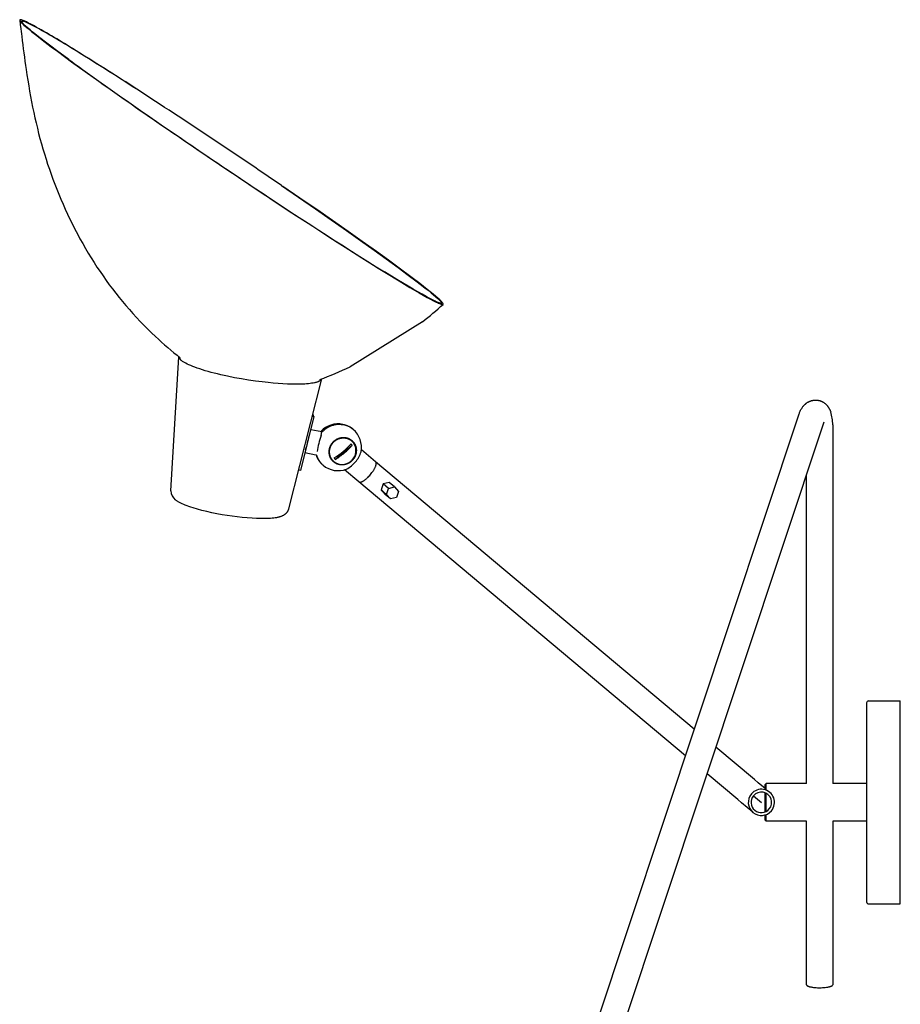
# Model space of a CAD drawing. Extents: x 0 to 2400, y 0 to 2321.
# Tile 2 of 9: x 0 to 470, y 1795 to 2321. Entities that reach past the tile are written whole.
import ezdxf

# ---------------------------------------------------------------- set-up
doc = ezdxf.new("R2010")
doc.units = 0
doc.header["$MEASUREMENT"] = 0
doc.layers.add('MAKE2D$VISIBLE$LINES', color=178, linetype='CONTINUOUS')

msp = doc.modelspace()

# ---------------------------------------------------------------- linework, layer by layer
at = {"layer": 'MAKE2D$VISIBLE$LINES'}
for p, q in [((0, 2320.9), (0, 2320.9)), ((27.71, 2298.71), (42.19, 2288.31)), ((226.15, 2169.04), (226.15, 2169.04)), ((215.19, 2159.8), (176.48, 2135.73)), ((80.81, 2069.51), (85.08, 2141.03)), ((85.66, 2140.57), (85.73, 2140.52)), ((161.19, 2129.21), (143.56, 2059.76)), ((156.16, 2109.39), (157.12, 2109.16)), ((278.66, 1696.53), (416.1, 2110.04)), ((157.12, 2109.16), (149.94, 2080.38)), ((166.16, 2104.05), (166.26, 2104.09)), ((166.34, 2104.12), (166.26, 2104.09)), ((166.34, 2104.12), (166.43, 2104.15)), ((166.53, 2104.19), (166.43, 2104.15)), ((166.53, 2104.19), (166.61, 2104.22)), ((166.72, 2104.26), (166.61, 2104.22)), ((166.72, 2104.26), (166.79, 2104.28)), ((166.91, 2104.32), (166.79, 2104.28)), ((166.91, 2104.32), (166.97, 2104.34)), ((167.11, 2104.38), (166.97, 2104.34)), ((167.11, 2104.38), (167.16, 2104.4)), ((167.3, 2104.44), (167.16, 2104.4)), ((167.3, 2104.44), (167.34, 2104.45)), ((167.49, 2104.49), (167.34, 2104.45)), ((167.49, 2104.49), (167.53, 2104.5)), ((168.76, 2104.77), (168.66, 2104.76)), ((169.05, 2104.82), (168.95, 2104.8)), ((171.38, 2104.91), (171.41, 2104.91)), ((171.57, 2104.9), (171.61, 2104.9)), ((171.76, 2104.89), (171.61, 2104.9)), ((171.76, 2104.89), (171.81, 2104.88)), ((171.94, 2104.87), (171.81, 2104.88)), ((171.94, 2104.87), (172, 2104.86)), ((172.13, 2104.85), (172, 2104.86)), ((172.13, 2104.85), (172.2, 2104.84)), ((172.32, 2104.82), (172.2, 2104.84)), ((172.32, 2104.82), (172.39, 2104.81)), ((172.5, 2104.8), (172.39, 2104.81)), ((172.5, 2104.8), (172.59, 2104.78)), ((172.68, 2104.77), (172.59, 2104.78)), ((172.68, 2104.77), (172.78, 2104.75)), ((172.86, 2104.74), (172.78, 2104.75)), ((172.86, 2104.74), (172.98, 2104.71)), ((173.04, 2104.7), (172.98, 2104.71)), ((173.04, 2104.7), (173.17, 2104.68)), ((173.23, 2104.66), (173.17, 2104.68)), ((173.23, 2104.66), (173.36, 2104.63)), ((173.41, 2104.62), (173.36, 2104.63)), ((173.41, 2104.62), (173.55, 2104.59)), ((173.59, 2104.58), (173.55, 2104.59)), ((173.77, 2104.53), (173.74, 2104.54)), ((429.39, 2105.62), (291.99, 1692.27)), ((429.58, 2106.1), (429.39, 2105.62)), ((434.24, 2104.64), (434.24, 1913)), ((155.41, 2102.29), (161.32, 2101.1)), ((161.59, 2100.96), (161.32, 2101.1)), ((161.37, 2101.01), (161.59, 2100.96)), ((161.59, 2100.96), (161.63, 2101.01)), ((161.72, 2101.1), (161.63, 2101.01)), ((161.72, 2101.1), (161.78, 2101.16)), ((161.86, 2101.24), (161.78, 2101.16)), ((161.86, 2101.24), (161.92, 2101.3)), ((162, 2101.37), (161.92, 2101.3)), ((162, 2101.37), (162.07, 2101.44)), ((162.14, 2101.5), (162.07, 2101.44)), ((162.14, 2101.5), (162.22, 2101.58)), ((162.28, 2101.64), (162.22, 2101.58)), ((162.28, 2101.64), (162.38, 2101.72)), ((162.43, 2101.76), (162.38, 2101.72)), ((162.43, 2101.76), (162.53, 2101.85)), ((162.58, 2101.89), (162.53, 2101.85)), ((162.58, 2101.89), (162.69, 2101.98)), ((162.73, 2102.02), (162.69, 2101.98)), ((162.73, 2102.02), (162.84, 2102.11)), ((162.88, 2102.14), (162.84, 2102.11)), ((162.88, 2102.14), (163, 2102.24)), ((163.04, 2102.26), (163, 2102.24)), ((163.04, 2102.26), (163.16, 2102.36)), ((164.88, 2103.45), (164.85, 2103.44)), ((165.06, 2103.55), (165.02, 2103.53)), ((165.06, 2103.55), (165.2, 2103.62)), ((165.24, 2103.64), (165.2, 2103.62)), ((165.24, 2103.64), (165.37, 2103.7)), ((165.42, 2103.73), (165.37, 2103.7)), ((165.42, 2103.73), (165.55, 2103.79)), ((165.6, 2103.81), (165.55, 2103.79)), ((165.6, 2103.81), (165.72, 2103.87)), ((165.78, 2103.89), (165.72, 2103.87)), ((165.78, 2103.89), (165.9, 2103.94)), ((165.97, 2103.97), (165.9, 2103.94)), ((165.97, 2103.97), (166.08, 2104.02)), ((166.16, 2104.05), (166.08, 2104.02)), ((176.93, 2103.13), (177.05, 2103.06)), ((177.09, 2103.03), (177.05, 2103.06)), ((177.09, 2103.03), (177.21, 2102.95)), ((177.26, 2102.92), (177.21, 2102.95)), ((177.26, 2102.92), (177.36, 2102.85)), ((177.42, 2102.81), (177.36, 2102.85)), ((177.42, 2102.81), (177.51, 2102.74)), ((177.58, 2102.69), (177.51, 2102.74)), ((177.58, 2102.69), (177.66, 2102.63)), ((177.73, 2102.57), (177.66, 2102.63)), ((177.73, 2102.57), (177.8, 2102.51)), ((177.89, 2102.45), (177.8, 2102.51)), ((178.04, 2102.33), (177.95, 2102.4)), ((168.56, 2086.25), (177.58, 2093.87)), ((158.16, 2088.47), (152.26, 2089.66)), ((158.48, 2088.49), (158.34, 2088.52)), ((158.43, 2088.64), (158.48, 2088.49)), ((158.52, 2088.34), (158.53, 2088.31)), ((190.12, 2085), (182.49, 2091.41)), ((160.91, 2084.21), (160.94, 2084.17)), ((161.03, 2084.07), (160.94, 2084.17)), ((161.03, 2084.07), (161.07, 2084.03)), ((161.16, 2083.94), (161.07, 2084.03)), ((161.16, 2083.94), (161.21, 2083.89)), ((161.29, 2083.8), (161.21, 2083.89)), ((161.29, 2083.8), (161.34, 2083.75)), ((161.42, 2083.68), (161.34, 2083.75)), ((161.42, 2083.68), (161.49, 2083.61)), ((161.55, 2083.55), (161.49, 2083.61)), ((161.55, 2083.55), (161.63, 2083.48)), ((161.68, 2083.43), (161.63, 2083.48)), ((161.68, 2083.43), (161.77, 2083.34)), ((161.82, 2083.3), (161.92, 2083.21)), ((360.31, 1942.2), (190.12, 2085)), ((149.94, 2080.38), (148.86, 2080.63)), ((162.31, 2082.9), (162.38, 2082.84)), ((162.46, 2082.78), (162.38, 2082.84)), ((181.13, 2074.28), (173.49, 2080.69)), ((420.24, 1913), (420.24, 2078.1)), ((355.56, 1927.91), (181.13, 2074.28)), ((194.1, 2073.13), (193.01, 2069.91)), ((197.35, 2073.93), (194.1, 2073.13)), ((196.94, 2070.74), (194.1, 2073.13)), ((200.2, 2071.55), (197.35, 2073.93)), ((80.8, 2069.42), (80.81, 2069.51)), ((193.01, 2069.91), (195.17, 2067.5)), ((193.01, 2069.91), (195.85, 2067.53)), ((198.01, 2065.11), (195.17, 2067.5)), ((195.85, 2067.53), (196.94, 2070.74)), ((198.01, 2065.11), (195.85, 2067.53)), ((196.94, 2070.74), (200.2, 2071.55)), ((200.2, 2071.55), (202.36, 2069.14)), ((202.36, 2069.14), (201.27, 2065.92)), ((201.27, 2065.92), (198.01, 2065.11)), ((143.56, 2059.76), (143.54, 2059.67)), ((453.34, 1957.2), (470.34, 1957.2)), ((470.34, 1903), (470.34, 1957.2)), ((452.34, 1956.2), (452.34, 1956.2)), ((452.34, 1956.2), (452.34, 1903)), ((392.52, 1915.18), (371.85, 1932.52)), ((383.52, 1904.45), (367.1, 1918.23)), ((394.51, 1913.5), (392.52, 1915.18)), ((398.14, 1910.46), (394.51, 1913.5)), ((398.64, 1913), (398.14, 1912.5)), ((398.14, 1909.71), (398.14, 1912.5)), ((420.24, 1913), (398.64, 1913)), ((398.64, 1909.54), (398.64, 1913)), ((452.34, 1913), (434.24, 1913)), ((385.51, 1902.78), (383.52, 1904.45)), ((391.93, 1906.53), (396.14, 1903)), ((398.14, 1903), (398.14, 1908.12)), ((398.64, 1903), (398.64, 1907.9)), ((391.54, 1897.72), (385.51, 1902.78)), ((398.14, 1897.88), (398.14, 1903)), ((398.64, 1898.1), (398.64, 1903)), ((452.34, 1903), (452.34, 1849.8)), ((470.34, 1848.8), (470.34, 1903)), ((398.14, 1893.5), (398.14, 1896.29)), ((398.64, 1893), (398.64, 1896.46)), ((398.64, 1893), (398.14, 1893.5)), ((420.24, 1893), (398.64, 1893)), ((420.24, 1805.56), (420.24, 1893)), ((434.24, 1893), (434.24, 1805.56)), ((452.34, 1893), (434.24, 1893)), ((453.34, 1848.8), (470.34, 1848.8))]:
    msp.add_line(p, q, dxfattribs=at)
for points in [[(1.23, 2320.93), (1.05, 2320.99), (0.89, 2321.04), (0.81, 2321.06), (0.73, 2321.08), (0.66, 2321.09), (0.59, 2321.11), (0.53, 2321.12), (0.46, 2321.13), (0.43, 2321.13), (0.41, 2321.13), (0.38, 2321.14), (0.35, 2321.14), (0.33, 2321.14), (0.3, 2321.14), (0.28, 2321.14), (0.26, 2321.14), (0.23, 2321.14), (0.22, 2321.13), (0.21, 2321.13), (0.2, 2321.13), (0.19, 2321.13), (0.18, 2321.13), (0.17, 2321.13), (0.16, 2321.12), (0.15, 2321.12), (0.14, 2321.12), (0.13, 2321.12), (0.13, 2321.11), (0.12, 2321.11), (0.12, 2321.11), (0.11, 2321.11), (0.11, 2321.11), (0.1, 2321.1), (0.1, 2321.1), (0.09, 2321.1), (0.09, 2321.1), (0.09, 2321.09), (0.08, 2321.09), (0.08, 2321.09), (0.07, 2321.09), (0.07, 2321.08), (0.07, 2321.08), (0.06, 2321.08), (0.06, 2321.08), (0.06, 2321.07), (0.05, 2321.07), (0.05, 2321.07), (0.05, 2321.06), (0.04, 2321.06), (0.04, 2321.06), (0.04, 2321.05), (0.03, 2321.05), (0.03, 2321.05), (0.03, 2321.04), (0.03, 2321.04), (0.02, 2321.03), (0.02, 2321.03), (0.02, 2321.03), (0.02, 2321.02), (0.02, 2321.02), (0.01, 2321.01), (0.01, 2321.01), (0.01, 2321.01), (0.01, 2321), (0.01, 2321), (0.01, 2320.99), (0.01, 2320.99), (0, 2320.98), (0, 2320.98), (0, 2320.97), (0, 2320.97), (0, 2320.96), (0, 2320.96), (0, 2320.95), (0, 2320.95), (0, 2320.94), (0, 2320.94), (0, 2320.93), (0, 2320.93), (0, 2320.92), (0, 2320.91), (0, 2320.91), (0, 2320.9)], [(0, 2320.9), (0, 2320.89), (0.01, 2320.88), (0.01, 2320.87), (0.01, 2320.86), (0.01, 2320.85), (0.01, 2320.83), (0.02, 2320.82), (0.02, 2320.81), (0.03, 2320.8), (0.03, 2320.79), (0.04, 2320.77), (0.05, 2320.74), (0.06, 2320.71), (0.07, 2320.69), (0.09, 2320.66), (0.1, 2320.63), (0.12, 2320.6), (0.13, 2320.57), (0.15, 2320.54), (0.19, 2320.48), (0.24, 2320.41), (0.3, 2320.33), (0.36, 2320.25), (0.43, 2320.16), (0.58, 2319.98), (0.76, 2319.78), (0.96, 2319.57), (1.18, 2319.34), (1.69, 2318.84), (2.28, 2318.29), (2.96, 2317.69), (4.51, 2316.36), (6.39, 2314.81), (8.41, 2313.19), (11.04, 2311.14), (13.68, 2309.11), (16.89, 2306.69), (20.12, 2304.28), (23.91, 2301.48), (27.71, 2298.71)], [(26.16, 2299.92), (19.63, 2304.74), (16.69, 2306.95), (13.76, 2309.17), (11.47, 2310.93), (9.2, 2312.71), (7.23, 2314.29), (5.57, 2315.66), (4.17, 2316.86), (3, 2317.92), (2.46, 2318.43), (2.09, 2318.8), (1.93, 2318.97), (1.78, 2319.14), (1.65, 2319.29), (1.52, 2319.44), (1.46, 2319.51), (1.4, 2319.59), (1.34, 2319.67), (1.29, 2319.75), (1.26, 2319.8), (1.22, 2319.85), (1.21, 2319.88), (1.19, 2319.91), (1.18, 2319.93), (1.17, 2319.96), (1.16, 2319.98), (1.15, 2320), (1.14, 2320.02), (1.13, 2320.04), (1.12, 2320.06), (1.12, 2320.07), (1.12, 2320.08), (1.11, 2320.09), (1.11, 2320.11), (1.11, 2320.12), (1.11, 2320.13), (1.1, 2320.14), (1.1, 2320.15), (1.1, 2320.16), (1.1, 2320.17), (1.1, 2320.18), (1.1, 2320.19), (1.1, 2320.2), (1.1, 2320.2), (1.1, 2320.2), (1.1, 2320.21), (1.1, 2320.21), (1.1, 2320.22), (1.1, 2320.22), (1.1, 2320.23), (1.1, 2320.23), (1.1, 2320.24), (1.1, 2320.24), (1.1, 2320.25), (1.1, 2320.25), (1.1, 2320.26), (1.1, 2320.26), (1.11, 2320.27), (1.11, 2320.27), (1.11, 2320.27), (1.11, 2320.28), (1.11, 2320.28), (1.11, 2320.29), (1.12, 2320.29), (1.12, 2320.29), (1.12, 2320.29), (1.12, 2320.3), (1.12, 2320.3), (1.12, 2320.3), (1.13, 2320.31), (1.13, 2320.31), (1.13, 2320.31), (1.13, 2320.31), (1.13, 2320.32), (1.14, 2320.32), (1.14, 2320.32), (1.14, 2320.32), (1.14, 2320.33), (1.15, 2320.33), (1.15, 2320.34), (1.16, 2320.34), (1.16, 2320.35), (1.17, 2320.35), (1.17, 2320.36), (1.18, 2320.36), (1.18, 2320.36), (1.19, 2320.36), (1.19, 2320.37), (1.2, 2320.37), (1.2, 2320.37), (1.21, 2320.37), (1.21, 2320.37), (1.21, 2320.38), (1.22, 2320.38), (1.22, 2320.38), (1.23, 2320.38), (1.23, 2320.38), (1.24, 2320.39), (1.25, 2320.39), (1.26, 2320.39), (1.27, 2320.39), (1.28, 2320.39), (1.29, 2320.4), (1.3, 2320.4), (1.31, 2320.4), (1.33, 2320.4), (1.35, 2320.4), (1.38, 2320.4), (1.41, 2320.4), (1.43, 2320.4), (1.46, 2320.4), (1.48, 2320.4), (1.53, 2320.39), (1.57, 2320.39), (1.61, 2320.38), (1.68, 2320.37), (1.75, 2320.36), (1.83, 2320.34)], [(139.87, 2232.52), (148.95, 2226.3), (158.01, 2220.05), (166.32, 2214.27), (174.61, 2208.46), (182.01, 2203.23), (189.39, 2197.97), (195.8, 2193.35), (202.17, 2188.69), (207.55, 2184.71), (212.36, 2181.07), (216.45, 2177.9), (218.1, 2176.59), (219.74, 2175.26), (221.02, 2174.19), (222.29, 2173.1), (223.32, 2172.17), (223.71, 2171.81), (224.09, 2171.43), (224.39, 2171.13), (224.68, 2170.81), (224.81, 2170.67), (224.93, 2170.53), (225.02, 2170.41), (225.07, 2170.34), (225.11, 2170.28), (225.15, 2170.23), (225.18, 2170.18), (225.21, 2170.13), (225.24, 2170.07), (225.27, 2170.03), (225.28, 2170.01), (225.29, 2169.99), (225.3, 2169.97), (225.31, 2169.95), (225.32, 2169.92), (225.32, 2169.9), (225.33, 2169.89), (225.33, 2169.87), (225.34, 2169.85), (225.34, 2169.84), (225.34, 2169.84), (225.34, 2169.83), (225.35, 2169.82), (225.35, 2169.81), (225.35, 2169.8), (225.35, 2169.79), (225.35, 2169.79), (225.35, 2169.78), (225.35, 2169.77), (225.35, 2169.76), (225.35, 2169.75), (225.35, 2169.75), (225.35, 2169.74), (225.35, 2169.73), (225.35, 2169.73), (225.35, 2169.72), (225.35, 2169.71), (225.35, 2169.71), (225.35, 2169.7), (225.35, 2169.7), (225.35, 2169.7), (225.34, 2169.69), (225.34, 2169.69), (225.34, 2169.69), (225.34, 2169.68), (225.34, 2169.68), (225.34, 2169.68), (225.34, 2169.67), (225.34, 2169.67), (225.33, 2169.67), (225.33, 2169.66), (225.33, 2169.66), (225.33, 2169.66), (225.33, 2169.66), (225.33, 2169.65), (225.32, 2169.65), (225.32, 2169.65), (225.32, 2169.64), (225.32, 2169.64), (225.32, 2169.64), (225.31, 2169.64), (225.31, 2169.63), (225.31, 2169.63), (225.31, 2169.63), (225.31, 2169.63), (225.3, 2169.62), (225.3, 2169.62), (225.3, 2169.62), (225.29, 2169.61), (225.29, 2169.61), (225.28, 2169.61), (225.28, 2169.6), (225.27, 2169.6), (225.26, 2169.59), (225.26, 2169.59), (225.25, 2169.59), (225.25, 2169.59), (225.24, 2169.58), (225.24, 2169.58), (225.24, 2169.58), (225.23, 2169.58), (225.23, 2169.58), (225.22, 2169.57), (225.21, 2169.57), (225.2, 2169.57), (225.19, 2169.57), (225.19, 2169.56), (225.18, 2169.56), (225.17, 2169.56), (225.16, 2169.56), (225.15, 2169.56), (225.13, 2169.55), (225.11, 2169.55), (225.09, 2169.55), (225.06, 2169.55), (225.04, 2169.55), (225.01, 2169.55), (224.99, 2169.55), (224.96, 2169.55), (224.94, 2169.56), (224.91, 2169.56), (224.88, 2169.56), (224.85, 2169.57), (224.78, 2169.58), (224.71, 2169.59), (224.65, 2169.61), (224.56, 2169.63), (224.48, 2169.65), (224.32, 2169.7), (224.15, 2169.75), (223.99, 2169.8), (223.75, 2169.89), (223.51, 2169.99), (223.04, 2170.18), (222.45, 2170.44), (221.87, 2170.72), (220.51, 2171.39), (218.97, 2172.18), (217.09, 2173.2), (214.89, 2174.43), (212.7, 2175.67), (210.08, 2177.2), (207.47, 2178.73), (201.37, 2182.4), (194.78, 2186.45)], [(226.15, 2169.04), (226.15, 2169.04), (226.16, 2169.04), (226.16, 2169.05), (226.16, 2169.05), (226.16, 2169.05), (226.16, 2169.05), (226.17, 2169.06), (226.17, 2169.06), (226.17, 2169.06), (226.17, 2169.06), (226.17, 2169.07), (226.18, 2169.07), (226.18, 2169.07), (226.18, 2169.07), (226.18, 2169.08), (226.18, 2169.08), (226.18, 2169.08), (226.19, 2169.08), (226.19, 2169.09), (226.19, 2169.09), (226.19, 2169.09), (226.19, 2169.1), (226.19, 2169.1), (226.19, 2169.1), (226.2, 2169.11), (226.2, 2169.11), (226.2, 2169.12), (226.2, 2169.13), (226.2, 2169.13), (226.2, 2169.13), (226.2, 2169.14), (226.2, 2169.14), (226.21, 2169.15), (226.21, 2169.15), (226.21, 2169.15), (226.21, 2169.16), (226.21, 2169.17), (226.21, 2169.17), (226.21, 2169.18), (226.21, 2169.19), (226.21, 2169.2), (226.21, 2169.21), (226.21, 2169.21), (226.2, 2169.22), (226.2, 2169.23), (226.2, 2169.24), (226.2, 2169.25), (226.2, 2169.26), (226.19, 2169.27), (226.19, 2169.29), (226.18, 2169.31), (226.18, 2169.33), (226.17, 2169.35), (226.16, 2169.37), (226.15, 2169.39), (226.14, 2169.41), (226.13, 2169.43), (226.12, 2169.46), (226.11, 2169.48), (226.1, 2169.5), (226.07, 2169.55), (226.04, 2169.6), (226, 2169.66), (225.96, 2169.71), (225.92, 2169.77), (225.88, 2169.83), (225.77, 2169.96), (225.66, 2170.09), (225.53, 2170.25), (225.4, 2170.39), (225.12, 2170.69), (224.76, 2171.05), (224.39, 2171.4), (223.4, 2172.31), (222.23, 2173.33), (220.9, 2174.44), (219.31, 2175.74), (217.7, 2177.02), (213.66, 2180.17), (208.85, 2183.81), (203.34, 2187.91), (196.94, 2192.58), (190.52, 2197.21), (182.96, 2202.61), (175.38, 2207.97), (167.02, 2213.83), (158.64, 2219.66), (149.64, 2225.87), (140.63, 2232.05)], [(195.83, 2185.73), (202.63, 2181.57), (208.4, 2178.1), (213.41, 2175.17), (215.53, 2173.96), (217.66, 2172.77), (219.43, 2171.81), (221.06, 2170.96), (222.46, 2170.26), (223.07, 2169.97), (223.68, 2169.69), (224.18, 2169.48), (224.68, 2169.28), (224.86, 2169.22), (225.03, 2169.16), (225.21, 2169.1), (225.39, 2169.06), (225.51, 2169.03), (225.57, 2169.01), (225.63, 2169), (225.69, 2168.99), (225.75, 2168.98), (225.78, 2168.98), (225.81, 2168.98), (225.84, 2168.97), (225.87, 2168.97), (225.89, 2168.97), (225.91, 2168.97), (225.93, 2168.97), (225.96, 2168.97), (225.97, 2168.97), (225.98, 2168.98), (225.99, 2168.98), (226, 2168.98), (226.01, 2168.98), (226.02, 2168.98), (226.03, 2168.98), (226.04, 2168.99), (226.05, 2168.99), (226.06, 2168.99), (226.06, 2168.99), (226.07, 2169), (226.08, 2169), (226.08, 2169), (226.09, 2169), (226.1, 2169.01), (226.11, 2169.01), (226.11, 2169.01), (226.12, 2169.02), (226.12, 2169.02), (226.12, 2169.02), (226.13, 2169.02), (226.13, 2169.02), (226.13, 2169.03), (226.14, 2169.03), (226.14, 2169.03), (226.14, 2169.03), (226.14, 2169.03), (226.15, 2169.04), (226.15, 2169.04)], [(132.77, 2127.23), (129.42, 2127.61), (125.91, 2128.06), (122.26, 2128.59), (118.53, 2129.2), (114.77, 2129.89), (111.04, 2130.64), (107.4, 2131.44), (105.63, 2131.86), (103.9, 2132.29), (102.23, 2132.73), (100.61, 2133.18), (99.06, 2133.63), (97.58, 2134.08), (96.17, 2134.53), (94.84, 2134.98), (93.6, 2135.43), (92.44, 2135.88), (91.36, 2136.32), (90.38, 2136.75), (89.48, 2137.17), (88.68, 2137.58), (88.31, 2137.79), (87.96, 2137.98), (87.63, 2138.18), (87.33, 2138.37), (87.04, 2138.56), (86.78, 2138.75), (86.54, 2138.93), (86.31, 2139.11)], [(161.19, 2129.21), (161.18, 2129.18), (161.17, 2129.14), (161.16, 2129.11), (161.14, 2129.08), (161.13, 2129.05), (161.12, 2129.02), (161.1, 2128.99), (161.08, 2128.96), (161.07, 2128.93), (161.05, 2128.9), (161.03, 2128.87), (161.01, 2128.84), (160.99, 2128.81), (160.96, 2128.78), (160.94, 2128.75), (160.92, 2128.72), (160.89, 2128.69), (160.86, 2128.66), (160.84, 2128.63), (160.81, 2128.6), (160.78, 2128.57), (160.75, 2128.54), (160.72, 2128.51), (160.69, 2128.48), (160.62, 2128.43), (160.55, 2128.37), (160.48, 2128.31), (160.4, 2128.26), (160.32, 2128.2), (160.23, 2128.15), (160.14, 2128.1), (160.05, 2128.04), (159.95, 2127.99), (159.85, 2127.94), (159.75, 2127.89), (159.64, 2127.84), (159.41, 2127.74), (159.16, 2127.65), (158.9, 2127.55), (158.63, 2127.47), (158.34, 2127.38), (158.03, 2127.3), (157.71, 2127.22), (157.37, 2127.14), (156.66, 2127), (155.88, 2126.87), (155.06, 2126.76), (154.18, 2126.66), (153.25, 2126.57), (152.27, 2126.5), (150.18, 2126.41), (147.93, 2126.37), (145.56, 2126.39), (143.09, 2126.47), (140.55, 2126.59), (137.97, 2126.77), (135.37, 2126.98), (132.77, 2127.23)], [(416.1, 2110.04), (416.26, 2110.5), (416.43, 2110.96), (416.58, 2111.33), (416.74, 2111.69), (416.91, 2112.07), (417.1, 2112.45), (417.29, 2112.81), (417.5, 2113.18), (417.69, 2113.5), (417.9, 2113.82), (418.12, 2114.13), (418.35, 2114.44), (418.57, 2114.72), (418.69, 2114.86), (418.81, 2115), (418.94, 2115.13), (419.06, 2115.27), (419.19, 2115.4), (419.32, 2115.53), (419.48, 2115.67), (419.63, 2115.82), (419.8, 2115.95), (419.96, 2116.09), (420.13, 2116.22), (420.31, 2116.35), (420.49, 2116.48), (420.67, 2116.6), (420.86, 2116.72), (421.06, 2116.84), (421.26, 2116.95), (421.47, 2117.06), (421.68, 2117.16), (421.89, 2117.25), (422.1, 2117.34), (422.32, 2117.43), (422.58, 2117.52), (422.77, 2117.58), (422.96, 2117.63), (423.15, 2117.69), (423.35, 2117.73), (423.54, 2117.77), (423.74, 2117.81), (423.94, 2117.84), (424.13, 2117.87), (424.33, 2117.89), (424.53, 2117.9), (424.73, 2117.92), (424.93, 2117.92), (425.13, 2117.92), (425.33, 2117.92), (425.53, 2117.91), (425.73, 2117.9)], [(425.73, 2117.9), (425.93, 2117.88), (426.12, 2117.85), (426.32, 2117.83), (426.52, 2117.79), (426.71, 2117.75), (426.91, 2117.71), (427.1, 2117.66), (427.29, 2117.61), (427.49, 2117.55), (427.68, 2117.49), (427.86, 2117.42), (428.05, 2117.35), (428.23, 2117.27), (428.42, 2117.19), (428.59, 2117.1), (428.77, 2117.01), (429.01, 2116.88), (429.25, 2116.74), (429.48, 2116.6), (429.7, 2116.44), (429.92, 2116.28), (430.14, 2116.11), (430.35, 2115.94), (430.55, 2115.75), (430.7, 2115.61), (430.85, 2115.46), (431, 2115.31), (431.14, 2115.16), (431.27, 2115), (431.41, 2114.84), (431.54, 2114.68), (431.66, 2114.52), (431.79, 2114.35), (431.9, 2114.18), (432.02, 2114.01), (432.13, 2113.84), (432.23, 2113.66), (432.34, 2113.49), (432.43, 2113.31), (432.53, 2113.13), (432.64, 2112.91), (432.75, 2112.69), (432.85, 2112.47), (432.95, 2112.24), (433.07, 2111.93), (433.19, 2111.62)], [(161.11, 2101.01), (161.11, 2101.01), (161.11, 2101.01), (161.11, 2101.01), (161.11, 2101.01), (161.11, 2101.01), (161.11, 2101.01), (161.11, 2101.01), (161.11, 2101.01), (161.11, 2101.01), (161.11, 2101.02), (161.11, 2101.02), (161.11, 2101.02), (161.11, 2101.02), (161.11, 2101.02), (161.11, 2101.02), (161.11, 2101.02), (161.11, 2101.02), (161.11, 2101.02), (161.11, 2101.02), (161.11, 2101.02), (161.11, 2101.02), (161.11, 2101.02), (161.11, 2101.02), (161.11, 2101.02), (161.11, 2101.02), (161.11, 2101.02), (161.11, 2101.02), (161.11, 2101.02), (161.11, 2101.02), (161.11, 2101.02), (161.11, 2101.02), (161.11, 2101.02), (161.11, 2101.02), (161.11, 2101.02), (161.11, 2101.02), (161.11, 2101.02), (161.11, 2101.02), (161.11, 2101.02), (161.11, 2101.02), (161.11, 2101.02), (161.11, 2101.02), (161.11, 2101.02), (161.11, 2101.02), (161.11, 2101.02), (161.11, 2101.02), (161.11, 2101.02), (161.11, 2101.02), (161.11, 2101.02), (161.11, 2101.02), (161.11, 2101.02), (161.11, 2101.02), (161.11, 2101.02), (161.11, 2101.02), (161.11, 2101.02), (161.11, 2101.02), (161.11, 2101.02), (161.11, 2101.02), (161.11, 2101.02), (161.11, 2101.02), (161.11, 2101.02), (161.11, 2101.02), (161.11, 2101.02), (161.11, 2101.02), (161.11, 2101.02), (161.11, 2101.02), (161.11, 2101.02), (161.11, 2101.03), (161.11, 2101.03), (161.11, 2101.03), (161.11, 2101.03), (161.11, 2101.03), (161.11, 2101.03), (161.11, 2101.03), (161.11, 2101.03), (161.11, 2101.03), (161.11, 2101.03), (161.11, 2101.03), (161.11, 2101.03), (161.11, 2101.03), (161.11, 2101.03), (161.12, 2101.03), (161.12, 2101.03), (161.12, 2101.03), (161.12, 2101.03), (161.12, 2101.03), (161.12, 2101.03), (161.12, 2101.03), (161.12, 2101.03), (161.12, 2101.03), (161.12, 2101.03), (161.13, 2101.03), (161.13, 2101.03), (161.13, 2101.03), (161.13, 2101.03), (161.14, 2101.03), (161.14, 2101.04), (161.15, 2101.04), (161.15, 2101.04), (161.15, 2101.04), (161.16, 2101.04), (161.17, 2101.04), (161.18, 2101.04), (161.19, 2101.03), (161.2, 2101.03), (161.23, 2101.03), (161.25, 2101.03), (161.28, 2101.02), (161.31, 2101.02), (161.37, 2101.01)], [(167.73, 2084.87), (167.61, 2084.97), (167.49, 2085.08), (167.37, 2085.19), (167.26, 2085.3), (167.14, 2085.42), (167.03, 2085.54), (166.92, 2085.67), (166.82, 2085.8), (166.71, 2085.93), (166.61, 2086.06), (166.51, 2086.2), (166.42, 2086.35), (166.32, 2086.49), (166.23, 2086.64), (166.15, 2086.8), (166.06, 2086.95), (165.99, 2087.11), (165.91, 2087.27), (165.84, 2087.44), (165.77, 2087.61), (165.71, 2087.78), (165.65, 2087.95), (165.59, 2088.12), (165.54, 2088.3), (165.49, 2088.48), (165.45, 2088.66), (165.41, 2088.84), (165.38, 2089.03), (165.35, 2089.21), (165.33, 2089.4), (165.31, 2089.59), (165.3, 2089.78), (165.29, 2089.97), (165.28, 2090.16), (165.28, 2090.34), (165.29, 2090.53), (165.3, 2090.72), (165.32, 2090.91), (165.34, 2091.1), (165.36, 2091.29), (165.39, 2091.47), (165.43, 2091.66), (165.46, 2091.84), (165.51, 2092.03), (165.55, 2092.21), (165.61, 2092.39), (165.66, 2092.56), (165.72, 2092.74), (165.78, 2092.91), (165.85, 2093.08), (165.92, 2093.25), (166, 2093.42), (166.08, 2093.58), (166.16, 2093.74), (166.24, 2093.9), (166.33, 2094.05), (166.42, 2094.2), (166.51, 2094.35), (166.61, 2094.5), (166.7, 2094.64), (166.8, 2094.78), (166.9, 2094.91), (167.01, 2095.05), (167.11, 2095.17), (167.22, 2095.3), (167.33, 2095.43), (167.45, 2095.55), (167.57, 2095.67), (167.69, 2095.79), (167.82, 2095.91), (167.95, 2096.03), (168.08, 2096.14), (168.22, 2096.26), (168.36, 2096.37), (168.5, 2096.47), (168.65, 2096.58), (168.8, 2096.68), (168.95, 2096.78), (169.11, 2096.88), (169.27, 2096.97), (169.43, 2097.06), (169.6, 2097.14), (169.77, 2097.23), (169.94, 2097.3), (170.11, 2097.38), (170.28, 2097.45), (170.46, 2097.51), (170.64, 2097.58), (170.82, 2097.63), (171, 2097.69), (171.18, 2097.73), (171.37, 2097.78), (171.55, 2097.81), (171.74, 2097.85), (171.93, 2097.88), (172.11, 2097.9), (172.3, 2097.92), (172.49, 2097.94), (172.68, 2097.95), (172.87, 2097.95), (173.05, 2097.95), (173.24, 2097.94), (173.42, 2097.93), (173.61, 2097.92), (173.79, 2097.9), (173.97, 2097.88), (174.16, 2097.85), (174.33, 2097.81), (174.51, 2097.78), (174.69, 2097.73), (174.86, 2097.69), (175.03, 2097.64), (175.2, 2097.58), (175.36, 2097.52), (175.53, 2097.46), (175.69, 2097.39), (175.84, 2097.32), (176, 2097.25), (176.15, 2097.17), (176.3, 2097.1), (176.44, 2097.01), (176.59, 2096.93), (176.72, 2096.84), (176.86, 2096.75), (176.99, 2096.65), (177.12, 2096.56), (177.25, 2096.46), (177.37, 2096.36)], [(167.86, 2085.03), (167.74, 2085.13), (167.62, 2085.24), (167.51, 2085.34), (167.4, 2085.45), (167.29, 2085.57), (167.18, 2085.68), (167.08, 2085.8), (166.98, 2085.92), (166.88, 2086.06), (166.77, 2086.19), (166.67, 2086.33), (166.58, 2086.47), (166.49, 2086.62), (166.4, 2086.76), (166.32, 2086.91), (166.24, 2087.06), (166.16, 2087.22), (166.09, 2087.37), (166.02, 2087.53), (165.96, 2087.68), (165.9, 2087.84), (165.84, 2088.01), (165.79, 2088.17), (165.74, 2088.33), (165.69, 2088.5), (165.65, 2088.66), (165.62, 2088.83), (165.59, 2089), (165.56, 2089.17), (165.54, 2089.34), (165.52, 2089.52), (165.5, 2089.69), (165.49, 2089.86), (165.48, 2090.04), (165.48, 2090.21), (165.48, 2090.39), (165.49, 2090.56), (165.5, 2090.74), (165.51, 2090.92), (165.53, 2091.1), (165.56, 2091.27), (165.58, 2091.45), (165.62, 2091.62), (165.65, 2091.8), (165.69, 2091.97), (165.74, 2092.14), (165.78, 2092.31), (165.84, 2092.48), (165.89, 2092.65), (165.95, 2092.82), (166.02, 2092.98), (166.09, 2093.15), (166.16, 2093.31), (166.23, 2093.47), (166.31, 2093.63), (166.39, 2093.78), (166.48, 2093.94), (166.57, 2094.09), (166.66, 2094.24), (166.76, 2094.39), (166.86, 2094.54), (166.97, 2094.68), (167.07, 2094.82), (167.19, 2094.96), (167.3, 2095.1), (167.42, 2095.24), (167.54, 2095.37), (167.66, 2095.5), (167.79, 2095.62), (167.92, 2095.75), (168.05, 2095.87), (168.19, 2095.99), (168.33, 2096.1), (168.47, 2096.21), (168.61, 2096.32), (168.76, 2096.42), (168.91, 2096.52), (169.06, 2096.62), (169.21, 2096.71), (169.36, 2096.8), (169.52, 2096.89), (169.67, 2096.97), (169.83, 2097.05), (169.99, 2097.12), (170.15, 2097.19), (170.32, 2097.25), (170.48, 2097.32), (170.65, 2097.37), (170.81, 2097.43), (170.98, 2097.48), (171.15, 2097.52), (171.32, 2097.56), (171.49, 2097.6), (171.66, 2097.64), (171.83, 2097.66), (172.01, 2097.69), (172.18, 2097.71), (172.35, 2097.73), (172.53, 2097.74), (172.7, 2097.75), (172.87, 2097.75), (173.05, 2097.75), (173.22, 2097.74), (173.4, 2097.74), (173.53, 2097.72), (173.66, 2097.71), (173.8, 2097.7), (173.93, 2097.68), (174.06, 2097.66), (174.19, 2097.64), (174.32, 2097.61), (174.45, 2097.58), (174.57, 2097.55), (174.7, 2097.52), (174.83, 2097.48), (174.95, 2097.45), (175.08, 2097.41), (175.2, 2097.36), (175.32, 2097.32), (175.45, 2097.27), (175.57, 2097.22), (175.69, 2097.17), (175.81, 2097.12), (175.92, 2097.06), (176.04, 2097), (176.15, 2096.94), (176.27, 2096.88), (176.38, 2096.81), (176.49, 2096.74), (176.6, 2096.67), (176.71, 2096.6), (176.82, 2096.52), (176.93, 2096.45), (177.03, 2096.37), (177.13, 2096.29), (177.23, 2096.2)], [(177.37, 2096.36), (177.49, 2096.26), (177.6, 2096.15), (177.72, 2096.04), (177.84, 2095.93), (177.95, 2095.81), (178.06, 2095.69), (178.17, 2095.56), (178.28, 2095.44), (178.38, 2095.3), (178.48, 2095.17), (178.58, 2095.03), (178.68, 2094.89), (178.77, 2094.74), (178.86, 2094.59), (178.95, 2094.44), (179.03, 2094.28), (179.11, 2094.12), (179.18, 2093.96), (179.26, 2093.79), (179.32, 2093.63), (179.39, 2093.46), (179.45, 2093.28), (179.5, 2093.11), (179.55, 2092.93), (179.6, 2092.75), (179.64, 2092.57), (179.68, 2092.39), (179.71, 2092.2), (179.74, 2092.02), (179.76, 2091.83), (179.78, 2091.64), (179.8, 2091.46), (179.81, 2091.27), (179.81, 2091.08), (179.81, 2090.89), (179.8, 2090.7), (179.79, 2090.51), (179.78, 2090.32), (179.76, 2090.13), (179.73, 2089.94), (179.7, 2089.76), (179.67, 2089.57), (179.63, 2089.39), (179.59, 2089.21), (179.54, 2089.02), (179.49, 2088.85), (179.43, 2088.67), (179.37, 2088.49), (179.31, 2088.32), (179.24, 2088.15), (179.17, 2087.98), (179.1, 2087.81), (179.02, 2087.65), (178.94, 2087.49), (178.85, 2087.33), (178.77, 2087.18), (178.68, 2087.03), (178.58, 2086.88), (178.49, 2086.73), (178.39, 2086.59), (178.29, 2086.45), (178.19, 2086.32), (178.08, 2086.19), (177.98, 2086.06), (177.87, 2085.93), (177.76, 2085.81), (177.64, 2085.68), (177.52, 2085.56), (177.4, 2085.44), (177.27, 2085.32), (177.14, 2085.2), (177.01, 2085.09), (176.87, 2084.98), (176.73, 2084.87), (176.59, 2084.76), (176.44, 2084.65), (176.29, 2084.55), (176.14, 2084.45), (175.98, 2084.36), (175.82, 2084.26), (175.66, 2084.17), (175.5, 2084.09), (175.33, 2084.01), (175.16, 2083.93), (174.99, 2083.85), (174.81, 2083.78), (174.63, 2083.72), (174.46, 2083.66), (174.28, 2083.6), (174.09, 2083.55), (173.91, 2083.5), (173.73, 2083.46), (173.54, 2083.42), (173.35, 2083.38), (173.17, 2083.35), (172.98, 2083.33), (172.79, 2083.31), (172.6, 2083.3), (172.42, 2083.29), (172.23, 2083.28), (172.04, 2083.28), (171.85, 2083.29), (171.67, 2083.3), (171.48, 2083.31), (171.3, 2083.33), (171.12, 2083.36), (170.94, 2083.39), (170.76, 2083.42), (170.58, 2083.46), (170.41, 2083.5), (170.23, 2083.55), (170.06, 2083.6), (169.9, 2083.65), (169.73, 2083.71), (169.57, 2083.77), (169.41, 2083.84), (169.25, 2083.91), (169.09, 2083.98), (168.94, 2084.06), (168.79, 2084.14), (168.65, 2084.22), (168.51, 2084.31), (168.37, 2084.39), (168.23, 2084.48), (168.1, 2084.58), (167.97, 2084.67), (167.85, 2084.77), (167.73, 2084.87)], [(187.37, 2078.18), (187.77, 2078.66), (188.16, 2079.18), (188.54, 2079.71), (188.73, 2079.98), (188.9, 2080.25), (189.08, 2080.53), (189.24, 2080.8), (189.4, 2081.08), (189.55, 2081.35), (189.69, 2081.62), (189.82, 2081.88), (189.93, 2082.14), (190.04, 2082.4), (190.14, 2082.64), (190.22, 2082.88), (190.26, 2083), (190.29, 2083.11), (190.32, 2083.22), (190.35, 2083.33), (190.37, 2083.43), (190.39, 2083.54), (190.41, 2083.64), (190.42, 2083.73), (190.44, 2083.83), (190.44, 2083.92), (190.45, 2084), (190.45, 2084.09), (190.45, 2084.13), (190.45, 2084.17), (190.45, 2084.21), (190.45, 2084.25), (190.44, 2084.29), (190.44, 2084.32), (190.44, 2084.36), (190.43, 2084.39), (190.43, 2084.43), (190.42, 2084.46), (190.41, 2084.5), (190.4, 2084.53), (190.4, 2084.56), (190.39, 2084.59), (190.38, 2084.62), (190.37, 2084.65), (190.36, 2084.68), (190.34, 2084.7), (190.33, 2084.73), (190.32, 2084.76), (190.31, 2084.78), (190.29, 2084.81), (190.28, 2084.83), (190.26, 2084.85), (190.25, 2084.87), (190.23, 2084.89), (190.22, 2084.91), (190.2, 2084.93), (190.18, 2084.95), (190.16, 2084.97), (190.14, 2084.99), (190.12, 2085)], [(181.13, 2074.28), (181.15, 2074.26), (181.17, 2074.25), (181.19, 2074.23), (181.21, 2074.22), (181.23, 2074.21), (181.25, 2074.19), (181.28, 2074.18), (181.3, 2074.17), (181.33, 2074.16), (181.35, 2074.15), (181.38, 2074.14), (181.4, 2074.13), (181.43, 2074.12), (181.46, 2074.12), (181.49, 2074.11), (181.52, 2074.1), (181.55, 2074.1), (181.58, 2074.09), (181.61, 2074.09), (181.64, 2074.09), (181.68, 2074.08), (181.71, 2074.08), (181.74, 2074.08), (181.78, 2074.08), (181.82, 2074.08), (181.85, 2074.09), (181.89, 2074.09), (181.93, 2074.09), (181.97, 2074.1), (182, 2074.1), (182.04, 2074.11), (182.08, 2074.12), (182.17, 2074.13), (182.25, 2074.15), (182.34, 2074.18), (182.43, 2074.21), (182.52, 2074.24), (182.62, 2074.27), (182.72, 2074.31), (182.81, 2074.35), (182.92, 2074.4), (183.02, 2074.45), (183.13, 2074.5), (183.23, 2074.56), (183.45, 2074.68), (183.68, 2074.81), (183.91, 2074.96), (184.14, 2075.12), (184.38, 2075.3), (184.62, 2075.48), (184.87, 2075.68), (185.11, 2075.88), (185.35, 2076.09), (185.59, 2076.31), (185.83, 2076.53), (186.07, 2076.76), (186.52, 2077.23), (186.96, 2077.7), (187.37, 2078.18)], [(143.54, 2059.67), (143.5, 2059.54), (143.47, 2059.42), (143.43, 2059.3), (143.38, 2059.17), (143.34, 2059.06), (143.29, 2058.94), (143.24, 2058.82), (143.18, 2058.71), (143.13, 2058.6), (143.07, 2058.49), (143.01, 2058.38), (142.94, 2058.28), (142.88, 2058.17), (142.81, 2058.07), (142.74, 2057.97), (142.67, 2057.88), (142.57, 2057.75), (142.46, 2057.62), (142.35, 2057.5), (142.25, 2057.39), (142.14, 2057.28), (142.02, 2057.17), (141.91, 2057.07), (141.8, 2056.97), (141.64, 2056.84), (141.47, 2056.72), (141.29, 2056.59), (141.11, 2056.47), (141, 2056.41), (140.89, 2056.34), (140.68, 2056.22), (140.45, 2056.11), (140.23, 2056), (139.95, 2055.88), (139.67, 2055.77), (139.39, 2055.66), (139.1, 2055.57), (138.8, 2055.48), (138.5, 2055.39), (138.19, 2055.31), (137.89, 2055.24), (137.55, 2055.17), (137.21, 2055.1), (136.53, 2054.99), (135.73, 2054.88), (134.93, 2054.79), (134.02, 2054.71), (133.11, 2054.65), (132.1, 2054.6), (131.09, 2054.58), (128.85, 2054.57), (126.55, 2054.63), (124.25, 2054.75), (121.5, 2054.95), (118.75, 2055.21), (116.15, 2055.5), (113.52, 2055.84), (110.87, 2056.23), (108.22, 2056.67), (105.38, 2057.18), (102.62, 2057.74), (99.94, 2058.33), (97.36, 2058.96), (94.9, 2059.62), (92.6, 2060.3), (91.46, 2060.67), (90.32, 2061.06), (89.38, 2061.41), (88.45, 2061.77), (87.63, 2062.11), (86.82, 2062.47), (86.06, 2062.83), (85.69, 2063.02), (85.32, 2063.21), (85.01, 2063.39), (84.71, 2063.57), (84.4, 2063.75), (84.11, 2063.94), (83.85, 2064.12), (83.6, 2064.3), (83.35, 2064.49), (83.11, 2064.69)], [(420.24, 1805.56), (420.24, 1805.55), (420.24, 1805.55), (420.24, 1805.54), (420.24, 1805.53), (420.24, 1805.52), (420.24, 1805.52), (420.24, 1805.51), (420.24, 1805.5), (420.25, 1805.49), (420.25, 1805.49), (420.25, 1805.48), (420.25, 1805.47), (420.25, 1805.46), (420.26, 1805.46), (420.26, 1805.45), (420.26, 1805.44), (420.26, 1805.43), (420.27, 1805.43), (420.27, 1805.42), (420.27, 1805.41), (420.28, 1805.4), (420.28, 1805.4), (420.28, 1805.39), (420.29, 1805.38), (420.29, 1805.37), (420.3, 1805.35), (420.31, 1805.34), (420.32, 1805.32), (420.33, 1805.31), (420.34, 1805.29), (420.36, 1805.28), (420.37, 1805.26), (420.38, 1805.25), (420.4, 1805.23), (420.41, 1805.22), (420.43, 1805.2), (420.44, 1805.19), (420.46, 1805.17), (420.48, 1805.15), (420.5, 1805.14), (420.52, 1805.13), (420.53, 1805.11), (420.58, 1805.08), (420.62, 1805.05), (420.67, 1805.02), (420.71, 1804.99), (420.77, 1804.96), (420.82, 1804.93), (420.88, 1804.91), (420.94, 1804.88), (421, 1804.85), (421.13, 1804.79), (421.27, 1804.74), (421.42, 1804.69), (421.58, 1804.64), (421.74, 1804.59), (421.92, 1804.54), (422.1, 1804.49), (422.28, 1804.45), (422.68, 1804.37), (423.09, 1804.29), (423.52, 1804.23), (423.95, 1804.17), (424.4, 1804.12), (424.85, 1804.08)], [(424.85, 1804.08), (425.45, 1804.04), (426.08, 1804.01), (426.75, 1803.99), (427.44, 1803.99), (428.13, 1804), (428.84, 1804.03), (429.53, 1804.07), (430.2, 1804.14), (430.84, 1804.21), (431.44, 1804.3), (431.72, 1804.35), (431.98, 1804.4), (432.24, 1804.46), (432.47, 1804.52), (432.7, 1804.58), (432.91, 1804.64), (433.1, 1804.7), (433.27, 1804.76), (433.35, 1804.8), (433.43, 1804.83), (433.51, 1804.86), (433.58, 1804.89), (433.64, 1804.93), (433.7, 1804.96), (433.76, 1804.99), (433.82, 1805.02), (433.87, 1805.05), (433.91, 1805.09), (433.93, 1805.1), (433.95, 1805.12), (433.97, 1805.13), (433.99, 1805.15), (434.01, 1805.17), (434.03, 1805.18), (434.05, 1805.2), (434.07, 1805.21), (434.08, 1805.23), (434.1, 1805.25), (434.11, 1805.26), (434.13, 1805.28), (434.14, 1805.3), (434.15, 1805.32), (434.16, 1805.33), (434.17, 1805.34), (434.18, 1805.35), (434.18, 1805.36), (434.19, 1805.37), (434.19, 1805.38), (434.2, 1805.38), (434.2, 1805.39), (434.2, 1805.4), (434.21, 1805.41), (434.21, 1805.42), (434.21, 1805.43), (434.22, 1805.44), (434.22, 1805.45), (434.22, 1805.45), (434.23, 1805.46), (434.23, 1805.47), (434.23, 1805.48), (434.23, 1805.49), (434.23, 1805.5), (434.24, 1805.51), (434.24, 1805.52), (434.24, 1805.53), (434.24, 1805.54), (434.24, 1805.54), (434.24, 1805.55), (434.24, 1805.56)]]:
    msp.add_lwpolyline(points, dxfattribs=at)
for centre, radius, start, end in [((965.88, 2438.07), 972.96, 186.91762, 187.11348), ((-12.27, 2285.78), 37.65, 61.1299, 68.9861), ((-5.71, 2297.14), 24.4, 60.8497, 71.9947), ((966.34, 2433.94), 972.91, 186.86859, 187.19091), ((-196.04, 1947.64), 422.5, 57.9735, 61.4458), ((-172.36, 1985.83), 377.5, 57.9528, 61.7747), ((766.91, 2406.3), 771.59, 187.00832, 188.32753), ((-900.78, 796.39), 1772.25, 57.06194, 58.39662), ((-934.71, 744.33), 1834.44, 57.04621, 58.34467), ((895.73, 3490.47), 1474.29, 233.8557, 234.56486), ((369.37, 2347.38), 369.72, 188.2156, 191.8369), ((1671.51, 4583.3), 2814.49, 234.59579, 235.58531), ((1730.83, 4669.68), 2919.32, 234.65929, 235.60649), ((-1931.38, -797.23), 3670.08, 55.64214, 57.08632), ((255.88, 2323.65), 253.77, 191.8512, 202.1634), ((2295.57, 5489.8), 3915.03, 235.54876, 236.33378), ((2319.28, 5525.26), 3957.72, 235.57349, 236.34945), ((1598.54, 4433.82), 2649.76, 236.22013, 238.01023), ((1595.2, 4427.94), 2643.05, 236.23441, 238.03155), ((230.13, 2312.98), 225.9, 202.1191, 214.0272), ((210.92, 2299.88), 202.64, 213.9975, 226.9123), ((75.7, 2336.43), 225.06, 308.2989, 311.9464), ((233.19, 2325.64), 236.67, 227.2447, 231.4794), ((87.83, 2141.44), 2.78, 188.4519, 236.9345), ((76.01, 2350.22), 236.86, 290.8576, 295.0891), ((154.92, 2108.56), 2.27, 15.1085, 49.7927), ((413.2, 2105.04), 21.04, 358.9147, 18.2455), ((170.05, 2092.71), 12.5, 78.6072, 137.2749), ((170.79, 2092.46), 12.47, 104.3974, 105.1552), ((170.78, 2092.48), 12.46, 104.2677, 104.3973), ((170.78, 2092.49), 12.44, 103.4761, 104.2678), ((170.78, 2092.51), 12.43, 103.3759, 103.4759), ((170.77, 2092.53), 12.41, 102.5538, 103.376), ((170.77, 2092.54), 12.4, 102.4797, 102.5536), ((170.76, 2092.56), 12.38, 101.6305, 102.4799), ((170.76, 2092.57), 12.36, 101.5794, 101.6304), ((170.76, 2092.59), 12.35, 100.7065, 101.5796), ((170.76, 2092.6), 12.33, 100.6748, 100.7064), ((170.75, 2092.62), 12.31, 99.7819, 100.675), ((170.75, 2092.64), 12.3, 99.7662, 99.7817), ((170.74, 2092.67), 12.26, 98.3972, 99.3118), ((170.74, 2092.72), 12.21, 97.0168, 97.931), ((170.73, 2092.73), 12.2, 97.0048, 97.0166), ((170.73, 2092.75), 12.18, 96.0927, 97.005), ((170.73, 2092.78), 12.15, 95.1649, 96.0788), ((170.73, 2092.77), 12.16, 96.0786, 96.0925), ((170.73, 2092.82), 12.12, 94.2335, 95.1525), ((170.73, 2092.8), 12.13, 95.1523, 95.1647), ((170.72, 2092.87), 12.07, 92.3613, 94.2269), ((170.73, 2092.83), 12.1, 94.226, 94.2333), ((170.72, 2092.92), 12.02, 91.4489, 92.3606), ((170.72, 2092.95), 11.98, 90.524, 91.4193), ((170.72, 2092.93), 12, 91.4191, 91.4487), ((170.72, 2092.96), 11.97, 90.4746, 90.5238), ((170.72, 2092.98), 11.95, 89.5998, 90.4748), ((170.72, 2093), 11.94, 89.5272, 89.5996), ((170.72, 2093.01), 11.92, 88.6764, 89.5274), ((170.72, 2093.03), 11.9, 88.5769, 88.6762), ((170.72, 2093.04), 11.89, 87.7538, 88.5771), ((170.72, 2093.06), 11.87, 87.6239, 87.7537), ((170.72, 2093.07), 11.86, 86.8324, 87.6241), ((170.72, 2093.1), 11.83, 85.9121, 86.6684), ((170.05, 2092.71), 12.5, 52.0918, 78.6072), ((170.77, 2093.42), 11.51, 75.0514, 75.827), ((170.78, 2093.44), 11.49, 74.0756, 74.8905), ((170.78, 2093.45), 11.48, 73.9491, 74.0755), ((170.79, 2093.46), 11.46, 73.0994, 73.9492), ((170.79, 2093.47), 11.45, 73.0032, 73.0992), ((170.79, 2093.48), 11.44, 72.1229, 73.0033), ((170.8, 2093.49), 11.43, 72.0528, 72.1228), ((170.8, 2093.5), 11.42, 71.1464, 72.0529), ((170.8, 2093.51), 11.41, 71.098, 71.1462), ((170.81, 2093.52), 11.4, 70.1699, 71.0982), ((170.81, 2093.53), 11.39, 70.1391, 70.1698), ((170.81, 2093.54), 11.38, 69.1938, 70.1392), ((170.82, 2093.55), 11.37, 69.1761, 69.1937), ((170.82, 2093.56), 11.36, 68.2181, 69.1762), ((170.83, 2093.59), 11.32, 65.2873, 68.2191), ((112.14, 2105.59), 42.94, 345.6645, 350.9446), ((205.59, 2082.77), 47.41, 159.9616, 170.6403), ((157.25, 2100.37), 4.04, 341.1241, 3.6665), ((171.12, 2091.81), 13.21, 136.1667, 138.1351), ((171.05, 2091.9), 13.1, 126.8345, 126.9939), ((171.04, 2091.9), 13.09, 126.108, 126.8345), ((171.04, 2091.91), 13.08, 125.9669, 126.1079), ((171.03, 2091.92), 13.08, 125.2229, 125.9669), ((171.03, 2091.92), 13.07, 125.0963, 125.2229), ((171.02, 2091.93), 13.06, 124.3388, 125.0963), ((171.02, 2091.94), 13.05, 124.2227, 124.3387), ((171.01, 2091.95), 13.04, 123.4557, 124.2228), ((171.01, 2091.96), 13.03, 123.3463, 123.4557), ((171, 2091.96), 13.02, 122.5738, 123.3464), ((171, 2091.97), 13.01, 122.4671, 122.5737), ((170.99, 2091.98), 13, 121.693, 122.4672), ((170.99, 2091.99), 12.99, 121.5851, 121.693), ((170.98, 2092), 12.98, 120.8136, 121.5852), ((170.97, 2092.01), 12.97, 120.7004, 120.8135), ((170.97, 2092.02), 12.96, 119.9354, 120.7004), ((170.96, 2092.03), 12.95, 119.813, 119.9353), ((170.96, 2092.04), 12.94, 119.0587, 119.8131), ((170.95, 2092.05), 12.92, 118.9231, 119.0586), ((170.95, 2092.06), 12.91, 118.1834, 118.9232), ((170.93, 2092.08), 12.89, 117.3097, 118.0307), ((170.85, 2093.62), 11.29, 64.3235, 65.2863), ((170.85, 2093.63), 11.28, 64.3051, 64.3234), ((170.85, 2093.64), 11.28, 63.3528, 64.3052), ((170.86, 2093.64), 11.27, 63.3209, 63.3527), ((170.86, 2093.65), 11.26, 62.3836, 63.321), ((170.86, 2093.65), 11.26, 62.3337, 62.3835), ((170.86, 2093.66), 11.25, 61.4161, 62.3338), ((170.87, 2093.67), 11.24, 61.3437, 61.416), ((170.87, 2093.67), 11.24, 60.4505, 61.3438), ((170.87, 2093.68), 11.23, 60.3511, 60.4504), ((170.88, 2093.68), 11.23, 59.4869, 60.3512), ((170.88, 2093.68), 11.22, 59.3561, 59.4869), ((170.88, 2093.69), 11.22, 58.5256, 59.3562), ((170.88, 2093.69), 11.21, 58.3589, 58.5255), ((170.88, 2093.7), 11.21, 57.5666, 58.3589), ((170.89, 2093.7), 11.21, 57.3596, 57.5665), ((170.9, 2093.72), 11.18, 50.9342, 51.3321), ((170.9, 2093.72), 11.18, 50, 50.3241), ((170.9, 2093.72), 11.18, 49.9425, 50), ((170.05, 2092.71), 12.5, 348.809, 49.9486), ((170.9, 2093.72), 11.18, 47.3213, 48.2173), ((170.9, 2093.72), 11.18, 47.2982, 47.3214), ((170.9, 2093.72), 11.18, 46.4226, 47.2982), ((122.6, 2102.35), 32.01, 340.2316, 346.6528), ((149.09, 2118.49), 36.72, 300.9202, 319.432), ((151.78, 2115.65), 33.76, 309.9046, 319.8327), ((172.04, 2092.04), 6.74, 35.3706, 44.4242), ((172.42, 2090.87), 7.19, 308.5728, 47.9609), ((173.15, 2090.89), 5.34, 33.9488, 44.1275), ((158.16, 2088.75), 0.292, 296.0402, 308.5832), ((170.05, 2092.71), 12.5, 199.7495, 228.5291), ((169.66, 2091.95), 11.71, 197.1658, 197.9237), ((169.64, 2091.94), 11.68, 198.0811, 198.8911), ((149.69, 2117.76), 36.72, 300.9211, 310.3044), ((168.98, 2094.31), 13.93, 317.8122, 343.2175), ((169.62, 2091.93), 11.67, 198.8913, 199.0017), ((169.61, 2091.93), 11.65, 199.0015, 199.8598), ((169.6, 2091.92), 11.64, 199.8599, 199.9272), ((169.58, 2091.92), 11.62, 199.927, 200.8294), ((169.57, 2091.92), 11.61, 200.8296, 200.8576), ((169.56, 2091.91), 11.6, 200.8574, 201.8), ((169.54, 2091.9), 11.57, 201.8, 202.7327), ((169.52, 2091.9), 11.56, 202.7329, 202.7714), ((169.51, 2091.89), 11.55, 202.7712, 203.6773), ((169.5, 2091.89), 11.53, 203.6775, 203.7431), ((169.49, 2091.88), 11.52, 203.743, 204.6264), ((169.48, 2091.88), 11.51, 204.6266, 204.7153), ((169.47, 2091.87), 11.5, 204.7151, 205.5799), ((169.46, 2091.87), 11.48, 205.58, 205.6876), ((169.45, 2091.86), 11.47, 205.6875, 206.5376), ((169.44, 2091.86), 11.46, 206.5377, 206.66), ((169.43, 2091.85), 11.45, 206.6599, 207.4994), ((169.42, 2091.85), 11.44, 207.4995, 207.6322), ((169.41, 2091.84), 11.43, 207.6321, 208.4652), ((169.4, 2091.84), 11.42, 208.4653, 208.6041), ((169.39, 2091.83), 11.41, 208.604, 209.4347), ((169.38, 2091.82), 11.4, 209.4348, 209.5756), ((169.37, 2091.82), 11.39, 209.5755, 210.408), ((169.36, 2091.81), 11.38, 210.4081, 210.5463), ((169.35, 2091.81), 11.37, 210.5462, 211.3847), ((169.34, 2091.81), 11.36, 211.3848, 211.5163), ((169.34, 2091.8), 11.35, 211.5162, 212.3647), ((169.33, 2091.8), 11.34, 212.3648, 212.4852), ((169.32, 2091.79), 11.33, 212.4851, 213.348), ((169.31, 2091.79), 11.32, 213.3481, 213.4529), ((169.31, 2091.78), 11.31, 213.4528, 214.3342), ((169.3, 2091.78), 11.31, 214.3343, 214.4193), ((169.29, 2091.77), 11.3, 214.4192, 215.3233), ((169.29, 2091.77), 11.29, 215.3234, 215.3842), ((169.28, 2091.76), 11.28, 215.3841, 216.3151), ((169.28, 2091.76), 11.28, 216.3152, 216.3474), ((169.27, 2091.75), 11.26, 216.347, 218.3056), ((169.25, 2091.74), 11.24, 218.3059, 219.225), ((169.25, 2091.74), 11.24, 219.2251, 219.3046), ((169.24, 2091.73), 11.23, 219.3045, 220.1797), ((169.24, 2091.73), 11.23, 220.1798, 220.3051), ((169.23, 2091.73), 11.22, 220.3051, 221.1319), ((169.23, 2091.72), 11.22, 221.132, 221.3074), ((169.23, 2091.72), 11.21, 221.3073, 222.0814), ((169.2, 2091.69), 11.18, 228.3548, 228.6549), ((169.2, 2091.69), 11.18, 229.3636, 229.5963), ((169.2, 2091.69), 11.18, 229.5963, 230.0946), ((170.05, 2092.71), 12.5, 230.0846, 291.191), ((171.06, 2090.87), 6.74, 235.5758, 244.6291), ((172.25, 2090.5), 7.02, 231.2463, 311.5101), ((172.39, 2089.97), 5.34, 213.9488, 224.1275), ((168.29, 2093.49), 13.93, 296.7825, 322.1878), ((86.66, 2069.35), 5.86, 179.2914, 232.7114), ((453.34, 1956.2), 1, 90, 180), ((396.14, 1903), 7, 320, 140), ((396.14, 1903), 7, 140, 320), ((396.14, 1903), 5.5, 140, 320), ((396.14, 1903), 5.5, 320, 140), ((453.34, 1849.8), 1, 180, 270)]:
    msp.add_arc(centre, radius, start, end, dxfattribs=at)

doc.saveas('drawing.dxf')
